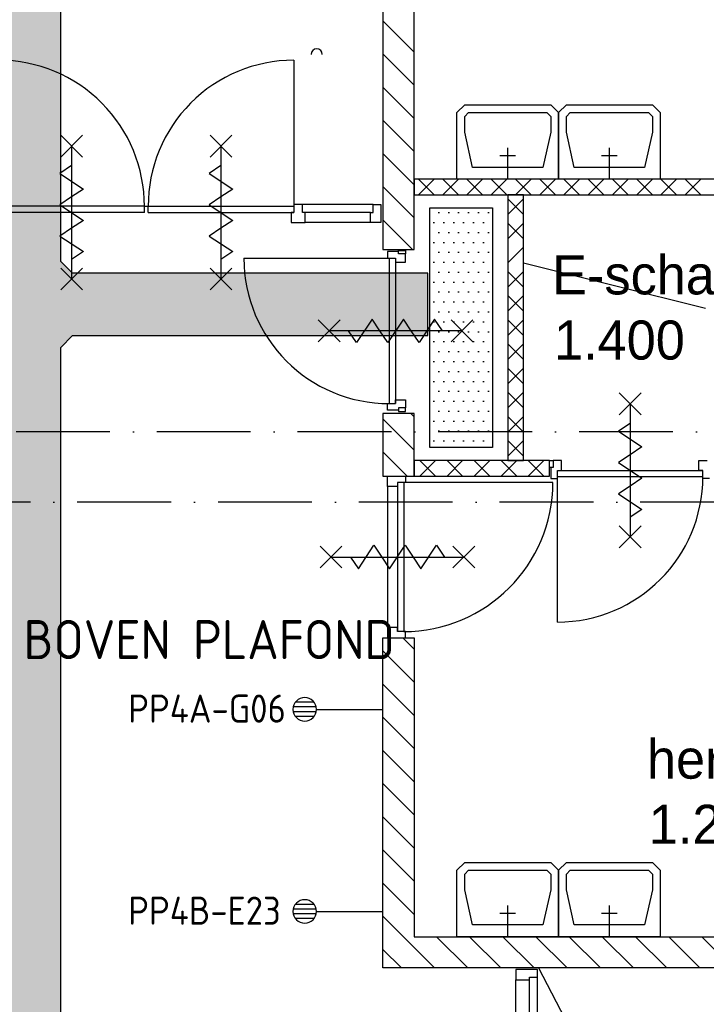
# Model space of a CAD drawing. Header units: millimetres. Extents: x 84333 to 240712, y -2244 to 84291.
# Tile 57 of 74: x 181735 to 186126, y 38363 to 44661. Entities that reach past the tile are written whole.
import ezdxf
from ezdxf.enums import TextEntityAlignment as Align

# ---------------------------------------------------------------- set-up
doc = ezdxf.new("R2010")
doc.units = ezdxf.units.MM
doc.header["$LTSCALE"] = 100
doc.linetypes.add('DASHDOT', pattern=[9, 6, -1.5, 0, -1.5])
doc.layers.get('0').update_dxf_attribs({"linetype": 'CONTINUOUS'})
for name, color, linetype in [('AFDELING', 4, 'CONTINUOUS'), ('AL$2----_RENVOOI', 7, 'CONTINUOUS'), ('AL$7----_STRAMIEN', 1, 'DASHDOT'), ('AL22----_BINNENWAND', 7, 'CONTINUOUS'), ('AL23----_VLOEREN', 4, 'CONTINUOUS'), ('AL28----_KONSTRUKTIE', 3, 'CONTINUOUS'), ('AL32----_BINNENKOZ', 7, 'CONTINUOUS'), ('AL32----_DRAAIR', 7, 'CONTINUOUS'), ('AL65----_BEVEILIGING', 7, 'CONTINUOUS'), ('AL74----_INRSANITAIR', 7, 'CONTINUOUS'), ('ALXA7---_KALKZVUIL', 1, 'CONTINUOUS'), ('ALXAB---_PREFABBETON', 1, 'CONTINUOUS'), ('BOUW', 8, 'CONTINUOUS'), ('EB6441--_ATTRIB', 2, 'CONTINUOUS'), ('EL6441--_DATACOM', 3, 'CONTINUOUS'), ('KABELGGOOT1', 8, 'CONTINUOUS'), ('TEKST25', 10, 'CONTINUOUS')]:
    doc.layers.add(name, color=color, linetype=linetype)
doc.styles.add('1_8', font='ISO', dxfattribs={"height": 1.8})
doc.styles.add('BURO-025', font='BUROFONT.shx', dxfattribs={"height": 250})
doc.styles.get("Standard").update_dxf_attribs({"font": 'iso.shx'})
doc.styles.add('TECHNIC', font='technic_.ttf')
pattern_1 = [(8e-14, (39793.956, 199192.7), (31.75, 63.5), [0, -63.5])]

# ---------------------------------------------------------------- blocks, each defined once
blk = doc.blocks.new('ES4X2')
for p, q in [((-0.45, 1.4), (-0.45, 2.6)), ((-0.15, 1.265), (-0.15, 2.735)), ((0.15, 1.265), (0.15, 2.735)), ((0.45, 1.4), (0.45, 2.6)), ((0, 1.25), (0, -3))]:
    blk.add_line(p, q)
blk.add_circle((0, 2), 0.75)
at = {"style": '1_8', "flags": 8}
for tag, p in [('NUMMER', (1.25, 3.5)), ('CODE', (-1.25, 3.5))]:
    blk.add_attdef(tag, text='', height=1.8, rotation=90, dxfattribs=at).set_placement(p, align=Align.MIDDLE_LEFT)
blk.add_attdef('M_CODE', text='', height=1.8, dxfattribs=at).set_placement((0, 0), align=Align.MIDDLE_CENTER)
blk = doc.blocks.new('A$C13e6995e')
at = {"layer": 'KABELGGOOT1'}
h = blk.add_hatch(dxfattribs=at)
h.set_pattern_fill('DOTS', color=256, scale=40, style=0)
h.set_pattern_definition(pattern_1)
h.paths.add_polyline_path([(97664.5, 44809.2), (97739.5, 44884.2), (100013.3, 44884.2), (100013.3, 45284.2), (97739.4, 45284.2), (97664.5, 45359.2), (97664.5, 53930.2), (97739.4, 54005.2), (106079.2, 54005.2), (106154.2, 53930.2), (106154.3, 49547.2), (106079.3, 49472.2), (104732.3, 49472.2), (104732.3, 49072.2), (106554.3, 49072.2), (106555.2, 54406.2), (97264.5, 54406.2), (97264.5, 38306), (97196.2, 38231), (93787.9, 38231), (93787.9, 37830.5), (97664.5, 37831)])
h = blk.add_hatch(dxfattribs=at)
h.set_pattern_fill('DOTS', color=256, scale=40, style=0)
h.set_pattern_definition(pattern_1)
h.paths.add_polyline_path([(100425.4, 45701.9), (100025.4, 45701.9), (100025.4, 44169.2), (100425.4, 44169.2)])
at = {"layer": 'AL$2----_RENVOOI', "color": 8, "linetype": 'Continuous'}
blk.add_arc((99301.5, 46682.7), 36, 0, 180, dxfattribs=at)
at = {"layer": 'AL$7----_STRAMIEN', "color": 1}
for p, q in [((151985.1, 44270), (8890.5, 44270)), ((152376.7, 43820), (9683.8, 43820))]:
    blk.add_line(p, q, dxfattribs=at)
at = {"layer": 'AL22----_BINNENWAND', "color": 8}
for p, q in [((102038.9, 45885.5), (99924.9, 45885.5)), ((99924.9, 45885.5), (99924.9, 45785.5)), ((99924.9, 45785.5), (101938.9, 45785.5)), ((100624.9, 45785.5), (100524.9, 45785.5)), ((100524.9, 45785.5), (100524.9, 44085.5)), ((100624.9, 44085.5), (100624.9, 45785.5)), ((100791.4, 44085.5), (99924.9, 44085.5)), ((99924.9, 44085.5), (99924.9, 43985.5)), ((100524.9, 44085.5), (100624.9, 44085.5)), ((100791.4, 43985.5), (100791.4, 44085.5)), ((99924.9, 43985.5), (100791.4, 43985.5))]:
    blk.add_line(p, q, dxfattribs=at)
at = {"layer": 'AL23----_VLOEREN', "color": 8}
blk.add_line((100719.6, 40840), (104140.8, 34313), dxfattribs=at)
at = {"layer": 'AL28----_KONSTRUKTIE', "color": 8, "linetype": 'Continuous'}
for p, q in [((99724.9, 47290.2), (99724.9, 45435.5)), ((99924.9, 45435.5), (99924.9, 47290.2)), ((99724.9, 45435.5), (99924.9, 45435.5)), ((99924.9, 45435.5), (99924.9, 45435.5)), ((99924.9, 44386.1), (99724.9, 44386.1)), ((99724.9, 44386.1), (99724.9, 43985.5)), ((99924.9, 43985.5), (99924.9, 44386.1)), ((99724.9, 43985.5), (99924.9, 43985.5)), ((99724.9, 40840), (99724.9, 42951.5)), ((99724.9, 42951.5), (99924.9, 42951.5)), ((99924.9, 42951.5), (99924.9, 41040)), ((99924.9, 41040), (105874.9, 41040)), ((106074.9, 40840), (99724.9, 40840))]:
    blk.add_line(p, q, dxfattribs=at)
at = {"layer": 'AL32----_BINNENKOZ', "color": 8}
for p, q in [((99210.3, 45722.5), (99154.3, 45722.5)), ((99154.3, 45722.5), (99154.3, 45671.5)), ((99210.3, 45722.5), (99154.3, 45722.5)), ((99661.8, 45722.5), (99210.3, 45722.5)), ((99210.3, 45671.5), (99210.3, 45722.5)), ((99661.8, 45671.5), (99661.8, 45722.5)), ((99661.8, 45722.5), (99711.8, 45722.5)), ((99711.8, 45722.5), (99711.8, 45608.5)), ((98199.3, 45711.5), (97269.3, 45711.5)), ((98199.3, 45671.5), (97269.3, 45671.5)), ((98199.3, 45711.5), (98224.3, 45711.5)), ((98199.3, 45671.5), (98199.3, 45711.5)), ((98224.3, 45671.5), (98224.3, 45711.5)), ((98224.3, 45711.5), (99154.3, 45711.5)), ((98224.3, 45671.5), (99154.3, 45671.5)), ((99154.3, 45671.5), (99137.3, 45671.5)), ((99137.3, 45671.5), (99137.3, 45608.5)), ((99227.3, 45671.5), (99210.3, 45671.5)), ((99644.8, 45671.5), (99227.3, 45671.5)), ((99227.3, 45608.5), (99227.3, 45671.5)), ((99644.8, 45608.5), (99644.8, 45671.5)), ((99644.8, 45671.5), (99661.8, 45671.5)), ((99137.3, 45608.5), (99227.3, 45608.5)), ((99644.8, 45608.5), (99227.3, 45608.5)), ((99711.8, 45608.5), (99644.8, 45608.5)), ((99754.9, 45421.6), (99754.9, 45379.6)), ((99824.9, 45421.6), (99754.9, 45421.6)), ((99824.9, 45406.6), (99824.9, 45429.6)), ((99824.9, 45429.6), (99868.9, 45429.6)), ((99824.9, 45406.6), (99824.9, 45421.6)), ((99868.9, 45406.6), (99824.9, 45406.6)), ((99868.9, 45429.6), (99868.9, 45406.6)), ((99868.9, 45354.6), (99868.9, 45406.6)), ((98835.9, 45379.6), (99765.9, 45379.6)), ((99754.9, 45379.6), (99805.9, 45379.6)), ((99765.9, 45379.6), (99765.9, 44449.6)), ((99805.9, 45379.6), (99805.9, 45354.6)), ((99805.9, 45379.6), (99805.9, 44449.6)), ((99805.9, 45354.6), (99868.9, 45354.6)), ((99805.9, 44449.6), (99805.9, 44474.6)), ((99805.9, 44474.6), (99868.9, 44474.6)), ((99868.9, 44474.6), (99868.9, 44422.6)), ((99754.9, 44407.6), (99754.9, 44449.6)), ((99754.9, 44449.6), (99805.9, 44449.6)), ((99824.9, 44407.6), (99754.9, 44407.6)), ((99824.9, 44422.6), (99824.9, 44399.6)), ((99868.9, 44422.6), (99824.9, 44422.6)), ((99824.9, 44422.6), (99824.9, 44407.6)), ((99824.9, 44399.6), (99868.9, 44399.6)), ((99868.9, 44399.6), (99868.9, 44422.6)), ((100791.4, 44041.5), (100791.4, 44085.5)), ((100791.4, 44085.5), (100814.4, 44085.5)), ((100866.4, 44085.5), (100814.4, 44085.5)), ((100814.4, 44085.5), (100814.4, 44041.5)), ((100866.4, 44022.5), (100866.4, 44085.5)), ((101746.4, 44022.5), (101746.4, 44085.5)), ((101746.4, 44085.5), (101798.4, 44085.5)), ((100814.4, 44041.5), (100791.4, 44041.5)), ((100814.4, 44041.5), (100799.4, 44041.5)), ((100799.4, 44041.5), (100799.4, 43971.5)), ((100841.4, 44022.5), (101771.4, 44022.5)), ((100841.4, 43971.5), (100841.4, 44022.5)), ((100841.4, 44022.5), (100866.4, 44022.5)), ((101771.4, 44022.5), (101746.4, 44022.5)), ((101771.4, 43971.5), (101771.4, 44022.5)), ((99754.9, 43918.5), (99754.9, 43985.5)), ((99754.9, 43985.5), (99824.9, 43985.5)), ((99824.9, 43985.5), (99824.9, 43985.5)), ((99824.9, 43985.5), (99868.9, 43985.5)), ((99868.9, 43985.5), (99868.9, 43945.5)), ((100799.4, 43971.5), (100841.4, 43971.5)), ((100841.4, 43982.5), (101771.4, 43982.5)), ((100841.4, 43052.5), (100841.4, 43982.5)), ((101813.4, 43971.5), (101771.4, 43971.5)), ((99817.9, 43918.5), (99754.9, 43918.5)), ((99868.9, 43945.5), (99817.9, 43945.5)), ((99817.9, 43945.5), (99817.9, 43918.5)), ((99817.9, 43945.5), (99817.9, 42991.5)), ((99857.9, 43945.5), (99857.9, 42991.5)), ((99817.9, 43018.5), (99754.9, 43018.5)), ((99754.9, 43018.5), (99754.9, 42951.5)), ((99817.9, 42991.5), (99817.9, 43018.5)), ((99754.9, 42951.5), (99824.9, 42951.5)), ((99868.9, 42991.5), (99817.9, 42991.5)), ((99824.9, 42951.5), (99824.9, 42951.5)), ((99824.9, 42951.5), (99868.9, 42951.5)), ((99868.9, 42951.5), (99868.9, 42991.5)), ((100596.9, 40830.2), (100574.9, 40830.2)), ((100574.9, 40830.2), (100574.9, 40763.2)), ((100688.9, 40830.2), (100596.9, 40830.2)), ((100596.9, 40830.2), (100596.9, 40830.2)), ((100713.9, 40830.2), (100688.9, 40830.2)), ((100688.9, 40830.2), (100688.9, 40830.2)), ((100713.9, 40780.2), (100713.9, 40830.2)), ((100574.9, 40408.4), (100574.9, 40763.2)), ((100574.9, 40763.2), (100662.9, 40763.2)), ((100662.9, 40763.2), (100662.9, 40780.2)), ((100662.9, 40780.2), (100713.9, 40780.2)), ((100662.9, 40408.4), (100662.9, 40763.2)), ((100713.9, 40391.4), (100713.9, 40780.2))]:
    blk.add_line(p, q, dxfattribs=at)
at = {"layer": 'AL32----_BINNENKOZ', "color": 8, "linetype": 'Continuous'}
blk.add_line((99754.9, 43918.5), (99754.9, 43018.5), dxfattribs=at)
at = {"layer": 'AL32----_BINNENKOZ', "color": 8}
for centre, start, end in [((99765.9, 45379.6), 180, 270), ((100841.4, 43982.5), 270, 0)]:
    blk.add_arc(centre, 930, start, end, dxfattribs=at)
at = {"layer": 'AL32----_DRAAIR', "color": 8}
for p, q in [((99154.3, 46645.5), (99154.3, 45711.5)), ((100811.9, 43945.5), (99857.9, 43945.5))]:
    blk.add_line(p, q, dxfattribs=at)
for centre, radius, start, end in [((97268.7, 45714.9), 930.6, 359.79023, 89.96387), ((99154.9, 45714.9), 930.6, 90.03613, 180.20977), ((99857.9, 43945.5), 954, 270, 0)]:
    blk.add_arc(centre, radius, start, end, dxfattribs=at)
at = {"layer": 'AL65----_BEVEILIGING', "color": 8, "linetype": 'Continuous'}
for points in [[(97664.3, 46166.5), (97804.3, 46026.5)], [(97804.3, 46166.5), (97664.3, 46026.5)], [(98619.3, 46166.5), (98759.3, 46026.5)], [(98759.3, 46166.5), (98619.3, 46026.5)], [(97734.3, 46096.5), (97734.3, 45246.5)], [(98689.3, 46096.5), (98689.3, 45246.5)], [(97734.3, 45971.5), (97659.3, 45921.5), (97809.3, 45821.5), (97734.3, 45771.5)], [(98689.3, 45971.5), (98614.3, 45921.5), (98764.3, 45821.5), (98689.3, 45771.5)], [(97734.3, 45771.5), (97659.3, 45721.5), (97809.3, 45621.5), (97734.3, 45571.5)], [(98689.3, 45771.5), (98614.3, 45721.5), (98764.3, 45621.5), (98689.3, 45571.5)], [(97734.3, 45571.5), (97659.3, 45521.5), (97809.3, 45421.5), (97734.3, 45371.5)], [(98689.3, 45571.5), (98614.3, 45521.5), (98764.3, 45421.5), (98689.3, 45371.5)], [(97664.3, 45316.5), (97804.3, 45176.5)], [(97804.3, 45316.5), (97664.3, 45176.5)], [(98619.3, 45316.5), (98759.3, 45176.5)], [(98759.3, 45316.5), (98619.3, 45176.5)], [(99450.9, 44984.6), (99310.9, 44844.6)], [(99450.9, 44844.6), (99310.9, 44984.6)], [(99705.9, 44914.6), (99655.9, 44989.6), (99555.9, 44839.6), (99505.9, 44914.6)], [(99905.9, 44914.6), (99855.9, 44989.6), (99755.9, 44839.6), (99705.9, 44914.6)], [(100105.9, 44914.6), (100055.9, 44989.6), (99955.9, 44839.6), (99905.9, 44914.6)], [(100300.9, 44984.6), (100160.9, 44844.6)], [(100300.9, 44844.6), (100160.9, 44984.6)], [(100230.9, 44914.6), (99380.9, 44914.6)], [(101236.4, 44517.5), (101376.4, 44377.5)], [(101376.4, 44517.5), (101236.4, 44377.5)], [(101306.4, 44447.5), (101306.4, 43597.5)], [(101306.4, 44322.5), (101231.4, 44272.5), (101381.4, 44172.5), (101306.4, 44122.5)], [(101306.4, 44122.5), (101231.4, 44072.5), (101381.4, 43972.5), (101306.4, 43922.5)], [(101306.4, 43922.5), (101231.4, 43872.5), (101381.4, 43772.5), (101306.4, 43722.5)], [(101236.4, 43667.5), (101376.4, 43527.5)], [(101376.4, 43667.5), (101236.4, 43527.5)], [(99322.9, 43398.5), (99462.9, 43538.5)], [(99322.9, 43538.5), (99462.9, 43398.5)], [(99517.9, 43468.5), (99567.9, 43393.5), (99667.9, 43543.5), (99717.9, 43468.5)], [(99717.9, 43468.5), (99767.9, 43393.5), (99867.9, 43543.5), (99917.9, 43468.5)], [(99917.9, 43468.5), (99967.9, 43393.5), (100067.9, 43543.5), (100117.9, 43468.5)], [(100172.9, 43398.5), (100312.9, 43538.5)], [(100172.9, 43538.5), (100312.9, 43398.5)], [(99392.9, 43468.5), (100242.9, 43468.5)]]:
    blk.add_lwpolyline(points, dxfattribs=at)
at = {"layer": 'AL74----_INRSANITAIR', "color": 8, "linetype": 'Continuous'}
for p, q in [((100198.3, 46310.5), (100248.3, 46360.5)), ((100248.3, 46360.5), (100798.3, 46360.5)), ((100798.3, 46360.5), (100848.3, 46310.5)), ((100848.3, 46310.5), (100898.3, 46360.5)), ((100898.3, 46360.5), (101448.3, 46360.5)), ((101448.3, 46360.5), (101498.3, 46310.5)), ((100198.3, 46185.5), (100198.3, 46310.5)), ((100248.3, 46285.5), (100273.3, 46310.5)), ((100273.3, 46310.5), (100773.3, 46310.5)), ((100773.3, 46310.5), (100798.3, 46285.5)), ((100848.3, 46185.5), (100848.3, 46310.5)), ((100848.3, 46310.5), (100848.3, 46185.5)), ((100898.3, 46285.5), (100923.3, 46310.5)), ((100923.3, 46310.5), (101423.3, 46310.5)), ((101423.3, 46310.5), (101448.3, 46285.5)), ((101498.3, 46310.5), (101498.3, 46185.5)), ((100248.3, 46185.5), (100248.3, 46285.5)), ((100798.3, 46285.5), (100798.3, 46185.5)), ((100898.3, 46185.5), (100898.3, 46285.5)), ((101448.3, 46285.5), (101448.3, 46185.5)), ((100198.3, 45885.5), (100198.3, 46185.5)), ((100298.3, 45960.5), (100248.3, 46185.5)), ((100798.3, 46185.5), (100748.3, 45960.5)), ((100848.3, 45885.5), (100848.3, 46185.5)), ((100848.3, 46185.5), (100848.3, 45885.5)), ((100948.3, 45960.5), (100898.3, 46185.5)), ((101448.3, 46185.5), (101398.3, 45960.5)), ((101498.3, 46185.5), (101498.3, 45885.5)), ((100748.3, 45960.5), (100298.3, 45960.5)), ((101398.3, 45960.5), (100948.3, 45960.5)), ((100848.3, 45885.5), (100198.3, 45885.5)), ((101498.3, 45885.5), (100848.3, 45885.5)), ((100198.3, 41465), (100248.3, 41515)), ((100248.3, 41515), (100798.3, 41515)), ((100798.3, 41515), (100848.3, 41465)), ((100848.3, 41465), (100898.3, 41515)), ((100898.3, 41515), (101448.3, 41515)), ((101448.3, 41515), (101498.3, 41465)), ((100198.3, 41340), (100198.3, 41465)), ((100248.3, 41440), (100273.3, 41465)), ((100248.3, 41340), (100248.3, 41440)), ((100273.3, 41465), (100773.3, 41465)), ((100773.3, 41465), (100798.3, 41440)), ((100798.3, 41440), (100798.3, 41340)), ((100848.3, 41340), (100848.3, 41465)), ((100848.3, 41465), (100848.3, 41340)), ((100898.3, 41440), (100923.3, 41465)), ((100898.3, 41340), (100898.3, 41440)), ((100923.3, 41465), (101423.3, 41465)), ((101423.3, 41465), (101448.3, 41440)), ((101448.3, 41440), (101448.3, 41340)), ((101498.3, 41465), (101498.3, 41340)), ((100198.3, 41040), (100198.3, 41340)), ((100298.3, 41115), (100248.3, 41340)), ((100798.3, 41340), (100748.3, 41115)), ((100848.3, 41040), (100848.3, 41340)), ((100848.3, 41340), (100848.3, 41040)), ((100948.3, 41115), (100898.3, 41340)), ((101448.3, 41340), (101398.3, 41115)), ((101498.3, 41340), (101498.3, 41040)), ((100748.3, 41115), (100298.3, 41115)), ((101398.3, 41115), (100948.3, 41115)), ((100848.3, 41040), (100198.3, 41040)), ((101498.3, 41040), (100848.3, 41040))]:
    blk.add_line(p, q, dxfattribs=at)
for points in [[(100473.3, 46035.5), (100573.3, 46035.5)], [(100523.3, 45885.5), (100523.3, 46085.5)], [(101123.3, 46035.5), (101223.3, 46035.5)], [(101173.3, 45885.5), (101173.3, 46085.5)], [(100473.3, 41190), (100573.3, 41190)], [(100523.3, 41040), (100523.3, 41240)], [(101123.3, 41190), (101223.3, 41190)], [(101173.3, 41040), (101173.3, 41240)]]:
    blk.add_lwpolyline(points, dxfattribs=at)
at = {"layer": 'ALXA7---_KALKZVUIL', "color": 8}
for p, q in [((99952.5, 45785.5), (100052.5, 45885.5)), ((100052.5, 45785.5), (99952.5, 45885.5)), ((100107.5, 45785.5), (100207.5, 45885.5)), ((100207.5, 45785.5), (100107.5, 45885.5)), ((100262.6, 45785.5), (100362.6, 45885.5)), ((100362.6, 45785.5), (100262.6, 45885.5)), ((100417.7, 45785.5), (100517.7, 45885.5)), ((100517.7, 45785.5), (100417.7, 45885.5)), ((100572.7, 45785.5), (100672.7, 45885.5)), ((100672.7, 45785.5), (100572.7, 45885.5)), ((100727.8, 45785.5), (100827.8, 45885.5)), ((100827.8, 45785.5), (100727.8, 45885.5)), ((100882.8, 45785.5), (100982.8, 45885.5)), ((100982.8, 45785.5), (100882.8, 45885.5)), ((101037.9, 45785.5), (101137.9, 45885.5)), ((101137.9, 45785.5), (101037.9, 45885.5)), ((101192.9, 45785.5), (101292.9, 45885.5)), ((101292.9, 45785.5), (101192.9, 45885.5)), ((101348, 45785.5), (101448, 45885.5)), ((101448, 45785.5), (101348, 45885.5)), ((101503.1, 45785.5), (101603.1, 45885.5)), ((101603.1, 45785.5), (101503.1, 45885.5)), ((101658.1, 45785.5), (101758.1, 45885.5)), ((101758.1, 45785.5), (101658.1, 45885.5)), ((100624.9, 45758.3), (100524.9, 45658.3)), ((100624.9, 45658.3), (100524.9, 45758.3)), ((100624.9, 45603.7), (100524.9, 45503.7)), ((100624.9, 45503.7), (100524.9, 45603.7)), ((100624.9, 45449.2), (100524.9, 45349.2)), ((100624.9, 45349.2), (101787.8, 45059.5)), ((100624.9, 45294.6), (100524.9, 45194.6)), ((100624.9, 45194.6), (100524.9, 45294.6)), ((100624.9, 45140.1), (100524.9, 45040.1)), ((100624.9, 45040.1), (100524.9, 45140.1)), ((100624.9, 44985.5), (100524.9, 44885.5)), ((100624.9, 44885.5), (100524.9, 44985.5)), ((100624.9, 44831), (100524.9, 44731)), ((100624.9, 44731), (100524.9, 44831)), ((100624.9, 44676.4), (100524.9, 44576.4)), ((100624.9, 44576.4), (100524.9, 44676.4)), ((100624.9, 44521.9), (100524.9, 44421.9)), ((100624.9, 44421.9), (100524.9, 44521.9)), ((100624.9, 44367.3), (100524.9, 44267.3)), ((100624.9, 44267.3), (100524.9, 44367.3)), ((100624.9, 44212.8), (100524.9, 44112.8)), ((100624.9, 44112.8), (100524.9, 44212.8)), ((100061.6, 44085.5), (99961.6, 43985.5)), ((99961.6, 44085.5), (100061.6, 43985.5)), ((100234.9, 44085.5), (100134.9, 43985.5)), ((100134.9, 44085.5), (100234.9, 43985.5)), ((100408.2, 44085.5), (100308.2, 43985.5)), ((100308.2, 44085.5), (100408.2, 43985.5)), ((100581.5, 44085.5), (100481.5, 43985.5)), ((100481.5, 44085.5), (100581.5, 43985.5)), ((100754.8, 44085.5), (100654.8, 43985.5)), ((100654.8, 44085.5), (100754.8, 43985.5))]:
    blk.add_line(p, q, dxfattribs=at)
at = {"layer": 'ALXAB---_PREFABBETON', "color": 8}
for p, q in [((99924.9, 46698), (99724.9, 46898)), ((99924.9, 46485.9), (99724.9, 46685.9)), ((99924.9, 46273.8), (99724.9, 46473.8)), ((99924.9, 46061.7), (99724.9, 46261.7)), ((99924.9, 45849.5), (99724.9, 46049.5)), ((99924.9, 45637.4), (99724.9, 45837.4)), ((99914.7, 45435.5), (99724.9, 45625.3)), ((99924.9, 44152.5), (99724.9, 44352.5)), ((99924.9, 44364.6), (99903.5, 44386.1)), ((99879.8, 43985.5), (99724.9, 44140.3)), ((99924.9, 42879.7), (99853.1, 42951.5)), ((99924.9, 42667.5), (99724.9, 42867.5)), ((99924.9, 42455.4), (99724.9, 42655.4)), ((99924.9, 42243.3), (99724.9, 42443.3)), ((99924.9, 42031.1), (99724.9, 42231.1)), ((99924.9, 41819), (99724.9, 42019)), ((99924.9, 41606.9), (99724.9, 41806.9)), ((99924.9, 41394.7), (99724.9, 41594.7)), ((99924.9, 41182.6), (99724.9, 41382.6)), ((100055.4, 40840), (99724.9, 41170.5)), ((100267.5, 40840), (100067.5, 41040)), ((100479.7, 40840), (100279.7, 41040)), ((100691.8, 40840), (100491.8, 41040)), ((100903.9, 40840), (100703.9, 41040)), ((101116.1, 40840), (100916.1, 41040)), ((101328.2, 40840), (101128.2, 41040)), ((101540.3, 40840), (101340.3, 41040)), ((101752.5, 40840), (101552.5, 41040)), ((101964.6, 40840), (101764.6, 41040)), ((99843.3, 40840), (99724.9, 40958.4))]:
    blk.add_line(p, q, dxfattribs=at)
at = {"layer": 'KABELGGOOT1'}
for p, q in [((97664.5, 45359.2, 2750), (97664.5, 53930.2, 2750)), ((100025.4, 45701.9), (100425.4, 45701.9)), ((100025.4, 44169.2), (100025.4, 45701.9)), ((100425.4, 45701.9), (100425.4, 44169.2)), ((97739.4, 45284.2, 2750), (97664.5, 45359.2, 2750)), ((100013.3, 45284.2, 2750), (97739.4, 45284.2, 2750)), ((100013.3, 44884.2, 2750), (100013.3, 45284.2, 2750)), ((97664.5, 44809.2, 2750), (97739.5, 44884.2, 2750)), ((97739.5, 44884.2, 2750), (100013.3, 44884.2, 2750)), ((97664.5, 37831, 2750), (97664.5, 44809.2, 2750)), ((100425.4, 44169.2), (100025.4, 44169.2))]:
    blk.add_line(p, q, dxfattribs=at)
at = {"layer": 'AFDELING', "color": 8, "style": 'TECHNIC'}
for p in [(92219.2, 54467.7), (58038, 41625.4), (88107.6, 41443.8)]:
    blk.add_attdef('VIDE', text='', height=500, dxfattribs=at).set_placement(p, align=Align.CENTER)
blk.add_attdef('VIDE', text='', height=500, rotation=90, dxfattribs=at).set_placement((75128.7, 25766.1), align=Align.CENTER)
at = {"layer": 'BOUW', "style": 'BURO-025'}
for s, p in [('E-schacht', (100807.5, 45148)), ('1.400', (100819.3, 44731.2)), ('herentoilet', (101413.5, 42050.8)), ('1.204', (101425.4, 41634))]:
    blk.add_text(s, height=250, dxfattribs=at).set_placement(p)

msp = doc.modelspace()

# ---------------------------------------------------------------- block references
at = {"layer": 'EL6441--_DATACOM'}
msp.add_blockref('A$C13e6995e', (84333, -2244.2), dxfattribs=at)
ref = msp.add_blockref('ES4X2', (183757.9, 40250), dxfattribs=dict(at, xscale=-100.0000000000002, yscale=100, zscale=100, rotation=90.00020738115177))
ref.add_attrib('CODE', 'PP4A-G06', dxfattribs={"layer": 'EB6441--_ATTRIB', "color": 1, "height": 180, "rotation": 0.00021, "style": '1_8', "flags": 8}).set_placement((182428.8, 40254.7), align=Align.MIDDLE_LEFT)
ref = msp.add_blockref('ES4X2', (183757.9, 38957.6), dxfattribs=dict(at, xscale=-100.0000000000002, yscale=100, zscale=100, rotation=90.00020738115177))
ref.add_attrib('CODE', 'PP4B-E23', dxfattribs={"layer": 'EB6441--_ATTRIB', "color": 1, "height": 180, "rotation": 0.00021, "style": '1_8', "flags": 8}).set_placement((182428.8, 38962.3), align=Align.MIDDLE_LEFT)

# ---------------------------------------------------------------- texts
at = {"layer": 'TEKST25', "color": 2}
msp.add_text('BOVEN PLAFOND', height=250, dxfattribs=at).set_placement((181759.8, 40571.2))

doc.saveas('drawing.dxf')
